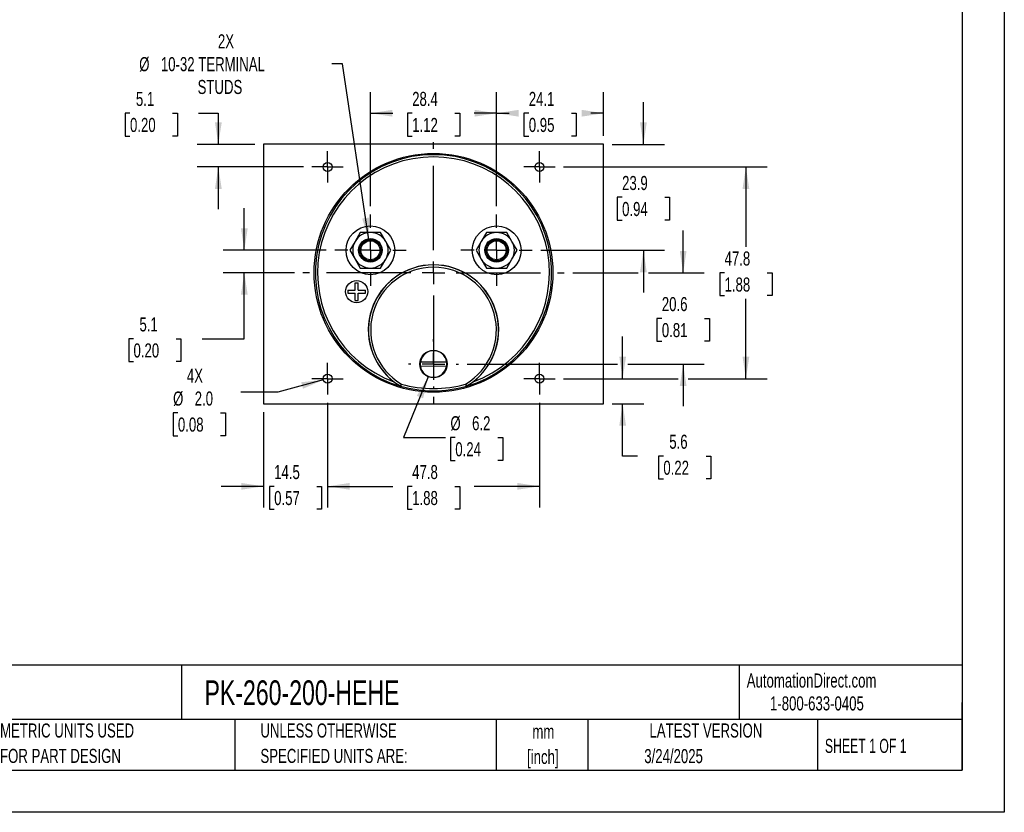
# Model space of a CAD drawing. Header units: millimetres. Extents: x 0 to 419, y 0 to 324.
# Tile 2 of 3: x 197 to 419, y 0 to 179. Entities that reach past the tile are written whole.
import ezdxf

# ---------------------------------------------------------------- set-up
doc = ezdxf.new("R2010")
doc.units = ezdxf.units.MM
doc.header["$LTSCALE"] = 1.5
doc.linetypes.add('CENTERX2', pattern=[20.32, 12.7, -2.54, 2.54, -2.54])
doc.layers.add('CENTER', color=40, linetype='CENTERX2')
doc.layers.add('DIMENSIONS', color=140, linetype='Continuous', lineweight=25)
doc.layers.add('TEXT', color=140, linetype='Continuous', lineweight=25)
doc.styles.add('SLDTEXTSTYLE0', font='TXT', dxfattribs={"width": 0.7})
doc.styles.add('SLDTEXTSTYLE1', font='TXT', dxfattribs={"width": 0.65})
doc.dimstyles.new('SLDDIMSTYLE0', dxfattribs={"dimtxt": 3.237012, "dimasz": 4.953, "dimexe": 0, "dimexo": 0.0625, "dimgap": 0.809253, "dimtad": 0, "dimtih": 1, "dimtoh": 1, "dimrnd": 1e-09, "dimzin": 12, "dimdsep": 46, "dimtxsty": 'SLDTEXTSTYLE0', "dimsah": 1, "dimcen": 0.09, "dimadec": 0, "dimazin": 3, "dimtfac": 1, "dimtofl": 0, "dimtmove": 0, "dimatfit": 3, "dimfxl": 0, "dimfrac": 2, "dimtolj": 1, "dimtzin": 12, "dimarcsym": 0})
doc.dimstyles.new('SLDDIMSTYLE1', dxfattribs={"dimtxt": 3.237012, "dimasz": 4.953, "dimexe": 0, "dimexo": 0.0625, "dimgap": 0.809253, "dimtad": 0, "dimtih": 1, "dimtoh": 1, "dimrnd": 1e-09, "dimzin": 12, "dimdsep": 46, "dimtxsty": 'SLDTEXTSTYLE0', "dimsah": 1, "dimcen": 0, "dimadec": 0, "dimazin": 3, "dimtfac": 1, "dimtofl": 0, "dimtmove": 0, "dimatfit": 3, "dimfxl": 0, "dimfrac": 2, "dimtolj": 1, "dimtzin": 12, "dimarcsym": 0})
doc.dimstyles.new('SLDDIMSTYLE2', dxfattribs={"dimtxt": 3.237012, "dimasz": 4.953, "dimexe": 0, "dimexo": 0.0625, "dimgap": 0.809253, "dimtad": 0, "dimtih": 1, "dimtoh": 1, "dimrnd": 1e-09, "dimzin": 12, "dimdsep": 46, "dimtxsty": 'SLDTEXTSTYLE0', "dimsah": 1, "dimcen": 0.09, "dimadec": 0, "dimazin": 3, "dimtfac": 1, "dimtmove": 0, "dimatfit": 0, "dimfxl": 0, "dimfrac": 2, "dimtolj": 1, "dimtzin": 12, "dimarcsym": 0})
doc.dimstyles.new('SLDDIMSTYLE5', dxfattribs={"dimtxt": 3.237012, "dimasz": 4.953, "dimexe": 0, "dimexo": 0.0625, "dimgap": 0.809253, "dimtad": 0, "dimtih": 1, "dimtoh": 1, "dimrnd": 1e-09, "dimzin": 4, "dimdsep": 46, "dimtxsty": 'SLDTEXTSTYLE0', "dimsah": 1, "dimcen": 0, "dimadec": 0, "dimazin": 1, "dimtfac": 1, "dimtofl": 0, "dimtmove": 0, "dimatfit": 3, "dimfxl": 0, "dimfrac": 2, "dimtolj": 1, "dimtzin": 12, "dimarcsym": 0})
doc.dimstyles.new('SLDDIMSTYLE6', dxfattribs={"dimtxt": 3.237012, "dimasz": 4.953, "dimexe": 0, "dimexo": 0.0625, "dimgap": 0.809253, "dimtad": 0, "dimtih": 1, "dimtoh": 1, "dimrnd": 1e-09, "dimzin": 12, "dimdsep": 46, "dimtxsty": 'SLDTEXTSTYLE0', "dimsah": 1, "dimcen": 0, "dimadec": 0, "dimazin": 3, "dimtfac": 1, "dimtofl": 0, "dimtmove": 0, "dimatfit": 3, "dimfxl": 0, "dimfrac": 2, "dimtolj": 1, "dimtzin": 12, "dimarcsym": 0})

# ---------------------------------------------------------------- blocks, each defined once
blk = doc.blocks.new('SW_NOTE_0_1')
at = {"layer": 'TEXT', "color": 0, "linetype": 'CENTERX2', "lineweight": 18, "char_height": 3.175, "attachment_point": 2, "style": 'SLDTEXTSTYLE0'}
for s, insert in [('mm', (4.27, 4.09)), ('[inch]', (4.14, -1.64))]:
    blk.add_mtext(s, dxfattribs=dict(at, insert=insert))
blk = doc.blocks.new('SW_NOTE_0_2')
at = {"layer": 'TEXT', "color": 0, "linetype": 'CENTERX2', "lineweight": 18, "char_height": 3.175, "attachment_point": 1, "style": 'SLDTEXTSTYLE0'}
for s, insert in [('UNLESS OTHERWISE', (0, 4.09)), ('SPECIFIED UNITS ARE:', (0, -1.64))]:
    blk.add_mtext(s, dxfattribs=dict(at, insert=insert))
blk = doc.blocks.new('SW_NOTE_0_6')
at = {"layer": 'TEXT', "color": 0, "linetype": 'CENTERX2', "lineweight": 18, "char_height": 3.175, "attachment_point": 1, "style": 'SLDTEXTSTYLE0'}
for s, insert in [('METRIC UNITS USED', (0, 4.09)), ('FOR PART DESIGN', (0, -1.64))]:
    blk.add_mtext(s, dxfattribs=dict(at, insert=insert))
blk = doc.blocks.new('_D_15')
at = {"layer": 'DIMENSIONS'}
for p, q in [((319.75, 145.55), (365.62, 145.55)), ((360.85, 145.55), (360.85, 127.55)), ((356.04, 121.68), (354.96, 121.68)), ((354.96, 121.68), (354.96, 116.53)), ((365.66, 121.68), (366.75, 121.68)), ((366.75, 121.68), (366.75, 116.53)), ((354.96, 116.53), (356.04, 116.53)), ((360.85, 97.8), (360.85, 115.81)), ((366.75, 116.53), (365.66, 116.53)), ((319.75, 97.8), (345.57, 97.8)), ((347.85, 97.8), (365.62, 97.8))]:
    blk.add_line(p, q, dxfattribs=at)
for points in [[(360.85, 145.55), (360.09, 140.6), (361.62, 140.6)], [(360.85, 97.8), (361.62, 102.75), (360.09, 102.75)]]:
    blk.add_solid(points, dxfattribs=at)
at = {"layer": 'DIMENSIONS', "char_height": 3.175, "attachment_point": 1, "style": 'SLDTEXTSTYLE0'}
for s, insert in [('47.8', (356.04, 126.49)), ('1.88', (356.04, 120.62))]:
    blk.add_mtext(s, dxfattribs=dict(at, insert=insert))
blk = doc.blocks.new('_D_16')
at = {"layer": 'DIMENSIONS'}
for p, q in [((266.56, 92.36), (266.56, 68.75)), ((314.31, 92.36), (314.31, 68.75)), ((266.56, 73.52), (281.24, 73.52)), ((285.62, 73.52), (284.53, 73.52)), ((284.53, 73.52), (284.53, 68.37)), ((295.24, 73.52), (296.33, 73.52)), ((296.33, 73.52), (296.33, 68.37)), ((314.31, 73.52), (299.63, 73.52)), ((284.53, 68.37), (285.62, 68.37)), ((296.33, 68.37), (295.24, 68.37))]:
    blk.add_line(p, q, dxfattribs=at)
for points in [[(266.56, 73.52), (271.51, 72.76), (271.51, 74.28)], [(314.31, 73.52), (309.35, 74.28), (309.35, 72.76)]]:
    blk.add_solid(points, dxfattribs=at)
at = {"layer": 'DIMENSIONS', "char_height": 3.175, "attachment_point": 1, "style": 'SLDTEXTSTYLE0'}
for s, insert in [('47.8', (285.62, 78.33)), ('1.88', (285.62, 72.47))]:
    blk.add_mtext(s, dxfattribs=dict(at, insert=insert))
blk = doc.blocks.new('_D_17')
at = {"layer": 'DIMENSIONS'}
for p, q in [((276.21, 136.7), (276.21, 162.43)), ((304.66, 136.7), (304.66, 162.43)), ((276.21, 157.66), (281.24, 157.66)), ((285.62, 157.66), (284.53, 157.66)), ((284.53, 157.66), (284.53, 152.52)), ((295.24, 157.66), (296.33, 157.66)), ((296.33, 157.66), (296.33, 152.52)), ((304.66, 157.66), (299.63, 157.66)), ((284.53, 152.52), (285.62, 152.52)), ((296.33, 152.52), (295.24, 152.52))]:
    blk.add_line(p, q, dxfattribs=at)
for points in [[(276.21, 157.66), (281.16, 156.9), (281.16, 158.43)], [(304.66, 157.66), (299.7, 158.43), (299.7, 156.9)]]:
    blk.add_solid(points, dxfattribs=at)
at = {"layer": 'DIMENSIONS', "char_height": 3.175, "attachment_point": 1, "style": 'SLDTEXTSTYLE0'}
for s, insert in [('28.4', (285.62, 162.48)), ('1.12', (285.62, 156.61))]:
    blk.add_mtext(s, dxfattribs=dict(at, insert=insert))
blk = doc.blocks.new('_D_18')
at = {"layer": 'DIMENSIONS'}
for p, q in [((266.56, 92.36), (266.56, 68.75)), ((252.08, 90.25), (252.08, 68.75)), ((252.08, 73.52), (242.56, 73.52)), ((254.51, 73.52), (253.42, 73.52)), ((253.42, 73.52), (253.42, 68.37)), ((264.13, 73.52), (265.21, 73.52)), ((265.21, 73.52), (265.21, 68.37)), ((266.56, 73.52), (276.08, 73.52)), ((253.42, 68.37), (254.51, 68.37)), ((265.21, 68.37), (264.13, 68.37))]:
    blk.add_line(p, q, dxfattribs=at)
for points in [[(252.08, 73.52), (247.13, 74.28), (247.13, 72.76)], [(266.56, 73.52), (271.51, 72.76), (271.51, 74.28)]]:
    blk.add_solid(points, dxfattribs=at)
at = {"layer": 'DIMENSIONS', "char_height": 3.175, "attachment_point": 1, "style": 'SLDTEXTSTYLE0'}
for s, insert in [('14.5', (254.51, 78.33)), ('0.57', (254.51, 72.47))]:
    blk.add_mtext(s, dxfattribs=dict(at, insert=insert))
blk = doc.blocks.new('_D_19')
at = {"layer": 'DIMENSIONS'}
for p, q in [((222.01, 157.66), (220.92, 157.66)), ((220.92, 157.66), (220.92, 152.52)), ((231.62, 157.66), (232.71, 157.66)), ((232.71, 157.66), (232.71, 152.52)), ((237.46, 157.66), (241.92, 157.66)), ((241.92, 157.66), (241.92, 150.65)), ((220.92, 152.52), (222.01, 152.52)), ((232.71, 152.52), (231.62, 152.52)), ((250.18, 150.65), (237.16, 150.65)), ((261.11, 145.55), (237.16, 145.55)), ((241.92, 145.55), (241.92, 136.03))]:
    blk.add_line(p, q, dxfattribs=at)
for points in [[(241.92, 150.65), (242.69, 155.61), (241.16, 155.61)], [(241.92, 145.55), (241.16, 140.6), (242.69, 140.6)]]:
    blk.add_solid(points, dxfattribs=at)
at = {"layer": 'DIMENSIONS', "char_height": 3.175, "attachment_point": 1, "style": 'SLDTEXTSTYLE0'}
for s, insert in [('5.1', (223.35, 162.48)), ('0.20', (222.01, 156.61))]:
    blk.add_mtext(s, dxfattribs=dict(at, insert=insert))
blk = doc.blocks.new('_D_20')
at = {"layer": 'DIMENSIONS'}
for p, q in [((337.75, 150.65), (337.75, 160.18)), ((330.69, 150.65), (342.51, 150.65)), ((332.94, 138.7), (331.85, 138.7)), ((331.85, 138.7), (331.85, 133.56)), ((342.55, 138.7), (343.64, 138.7)), ((343.64, 138.7), (343.64, 133.56)), ((331.85, 133.56), (332.94, 133.56)), ((343.64, 133.56), (342.55, 133.56)), ((314.6, 126.76), (342.51, 126.76)), ((337.75, 126.76), (337.75, 117.23))]:
    blk.add_line(p, q, dxfattribs=at)
for points in [[(337.75, 150.65), (338.51, 155.61), (336.98, 155.61)], [(337.75, 126.76), (336.98, 121.8), (338.51, 121.8)]]:
    blk.add_solid(points, dxfattribs=at)
at = {"layer": 'DIMENSIONS', "char_height": 3.175, "attachment_point": 1, "style": 'SLDTEXTSTYLE0'}
for s, insert in [('23.9', (332.94, 143.52)), ('0.94', (332.94, 137.65))]:
    blk.add_mtext(s, dxfattribs=dict(at, insert=insert))
blk = doc.blocks.new('_D_21')
at = {"layer": 'DIMENSIONS'}
for p, q in [((304.66, 136.7), (304.66, 162.43)), ((328.78, 152.56), (328.78, 162.43)), ((304.66, 157.66), (307.52, 157.66)), ((311.91, 157.66), (310.82, 157.66)), ((310.82, 157.66), (310.82, 152.52)), ((321.53, 157.66), (322.61, 157.66)), ((322.61, 157.66), (322.61, 152.52)), ((328.78, 157.66), (325.91, 157.66)), ((310.82, 152.52), (311.91, 152.52)), ((322.61, 152.52), (321.53, 152.52))]:
    blk.add_line(p, q, dxfattribs=at)
for points in [[(304.66, 157.66), (309.61, 156.9), (309.61, 158.43)], [(328.78, 157.66), (323.83, 158.43), (323.83, 156.9)]]:
    blk.add_solid(points, dxfattribs=at)
at = {"layer": 'DIMENSIONS', "char_height": 3.175, "attachment_point": 1, "style": 'SLDTEXTSTYLE0'}
for s, insert in [('24.1', (311.91, 162.48)), ('0.95', (311.91, 156.61))]:
    blk.add_mtext(s, dxfattribs=dict(at, insert=insert))
blk = doc.blocks.new('_D_22')
at = {"layer": 'DIMENSIONS'}
for p, q in [((333.07, 97.8), (333.07, 107.33)), ((319.75, 97.8), (337.83, 97.8)), ((330.69, 92.15), (337.83, 92.15)), ((333.07, 80.35), (333.07, 92.15)), ((336.4, 80.35), (333.07, 80.35)), ((342.24, 80.35), (341.15, 80.35)), ((341.15, 80.35), (341.15, 75.2)), ((351.86, 80.35), (352.94, 80.35)), ((352.94, 80.35), (352.94, 75.2)), ((341.15, 75.2), (342.24, 75.2)), ((352.94, 75.2), (351.86, 75.2))]:
    blk.add_line(p, q, dxfattribs=at)
for points in [[(333.07, 97.8), (333.83, 102.75), (332.31, 102.75)], [(333.07, 92.15), (332.31, 87.2), (333.83, 87.2)]]:
    blk.add_solid(points, dxfattribs=at)
at = {"layer": 'DIMENSIONS', "char_height": 3.175, "attachment_point": 1, "style": 'SLDTEXTSTYLE0'}
for s, insert in [('5.6', (343.58, 85.17)), ('0.22', (342.24, 79.3))]:
    blk.add_mtext(s, dxfattribs=dict(at, insert=insert))
blk = doc.blocks.new('_D_23')
at = {"layer": 'DIMENSIONS'}
for p, q in [((265.59, 97.54), (255.32, 94.79)), ((255.32, 94.79), (246.99, 94.79)), ((232.81, 90.09), (231.73, 90.09)), ((231.73, 90.09), (231.73, 84.94)), ((242.43, 90.09), (243.52, 90.09)), ((243.52, 90.09), (243.52, 84.94)), ((231.73, 84.94), (232.81, 84.94)), ((243.52, 84.94), (242.43, 84.94))]:
    blk.add_line(p, q, dxfattribs=at)
blk.add_solid([(265.59, 97.54), (260.61, 97), (261, 95.52)], dxfattribs=at)
at = {"layer": 'DIMENSIONS', "char_height": 3.175, "attachment_point": 1, "style": 'SLDTEXTSTYLE0'}
for s, insert in [('4X', (234.83, 100.05)), ('%%c', (231.72, 94.91)), ('2.0', (236.6, 94.91)), ('0.08', (232.81, 89.04))]:
    blk.add_mtext(s, dxfattribs=dict(at, insert=insert))
blk = doc.blocks.new('_D_24')
at = {"layer": 'DIMENSIONS'}
for p, q in [((247.78, 126.76), (247.78, 136.28)), ((266.26, 126.76), (243.02, 126.76)), ((259.06, 121.68), (243.02, 121.68)), ((247.78, 106.82), (247.78, 121.68)), ((222.8, 106.82), (221.71, 106.82)), ((221.71, 106.82), (221.71, 101.67)), ((232.42, 106.82), (233.5, 106.82)), ((233.5, 106.82), (233.5, 101.67)), ((238.25, 106.82), (247.78, 106.82)), ((221.71, 101.67), (222.8, 101.67)), ((233.5, 101.67), (232.42, 101.67))]:
    blk.add_line(p, q, dxfattribs=at)
for points in [[(247.78, 126.76), (248.54, 131.71), (247.02, 131.71)], [(247.78, 121.68), (247.02, 116.72), (248.54, 116.72)]]:
    blk.add_solid(points, dxfattribs=at)
at = {"layer": 'DIMENSIONS', "char_height": 3.175, "attachment_point": 1, "style": 'SLDTEXTSTYLE0'}
for s, insert in [('5.1', (224.14, 111.63)), ('0.20', (222.8, 105.76))]:
    blk.add_mtext(s, dxfattribs=dict(at, insert=insert))
blk = doc.blocks.new('_D_25')
at = {"layer": 'DIMENSIONS'}
for p, q in [((346.71, 121.68), (346.71, 131.2)), ((321.8, 121.68), (336.6, 121.68)), ((338.89, 121.68), (351.47, 121.68)), ((341.9, 111.39), (340.81, 111.39)), ((340.81, 111.39), (340.81, 106.25)), ((351.52, 111.39), (352.61, 111.39)), ((352.61, 111.39), (352.61, 106.25)), ((340.81, 106.25), (341.9, 106.25)), ((352.61, 106.25), (351.52, 106.25)), ((297.98, 101.11), (331.93, 101.11)), ((334.21, 101.11), (351.47, 101.11)), ((346.71, 101.11), (346.71, 91.58))]:
    blk.add_line(p, q, dxfattribs=at)
for points in [[(346.71, 121.68), (347.47, 126.63), (345.95, 126.63)], [(346.71, 101.11), (345.95, 96.15), (347.47, 96.15)]]:
    blk.add_solid(points, dxfattribs=at)
at = {"layer": 'DIMENSIONS', "char_height": 3.175, "attachment_point": 1, "style": 'SLDTEXTSTYLE0'}
for s, insert in [('20.6', (341.9, 116.21)), ('0.81', (341.9, 110.34))]:
    blk.add_mtext(s, dxfattribs=dict(at, insert=insert))
blk = doc.blocks.new('_D_26')
at = {"layer": 'DIMENSIONS'}
for p, q in [((289.26, 98.24), (283.64, 84.53)), ((283.64, 84.53), (293.17, 84.53)), ((295.34, 84.53), (294.25, 84.53)), ((294.25, 84.53), (294.25, 79.38)), ((304.96, 84.53), (306.05, 84.53)), ((306.05, 84.53), (306.05, 79.38)), ((294.25, 79.38), (295.34, 79.38)), ((306.05, 79.38), (304.96, 79.38))]:
    blk.add_line(p, q, dxfattribs=at)
blk.add_solid([(289.26, 98.24), (286.67, 93.94), (288.08, 93.37)], dxfattribs=at)
at = {"layer": 'DIMENSIONS', "char_height": 3.175, "attachment_point": 1, "style": 'SLDTEXTSTYLE0'}
for s, insert in [('%%c', (294.24, 89.34)), ('6.2', (299.13, 89.34)), ('0.24', (295.34, 83.47))]:
    blk.add_mtext(s, dxfattribs=dict(at, insert=insert))
blk = doc.blocks.new('_D_27')
at = {"layer": 'DIMENSIONS'}
for p, q in [((269.89, 168.8), (267.54, 168.8)), ((275.85, 129.13), (269.89, 168.8))]:
    blk.add_line(p, q, dxfattribs=at)
blk.add_solid([(275.85, 129.13), (275.87, 134.14), (274.36, 133.91)], dxfattribs=at)
at = {"layer": 'DIMENSIONS', "char_height": 3.175, "attachment_point": 1, "style": 'SLDTEXTSTYLE0'}
for s, insert in [('2X', (241.83, 175.47)), ('%%c', (224.09, 170.32)), ('10-32 TERMINAL', (228.97, 170.32)), ('STUDS', (237.25, 165.18))]:
    blk.add_mtext(s, dxfattribs=dict(at, insert=insert))
blk = doc.blocks.new('SW_CENTERMARKSYMBOL_1')
at = {"layer": 'CENTER', "color": 0}
for p, q in [((0, 5.08), (0, 8.04)), ((0, 0), (0, 2.54)), ((-5.08, 0), (-8.04, 0)), ((0, 0), (-2.54, 0)), ((0, 0), (0, -2.54)), ((0, 0), (2.54, 0)), ((5.08, 0), (8.04, 0)), ((0, -5.08), (0, -8.04))]:
    blk.add_line(p, q, dxfattribs=at)
blk = doc.blocks.new('SW_CENTERMARKSYMBOL_2')
at = {"layer": 'CENTER', "color": 0}
for p, q in [((0, 5.08), (0, 8.04)), ((0, 0), (0, 2.54)), ((-5.08, 0), (-8.04, 0)), ((0, 0), (-2.54, 0)), ((0, 0), (0, -2.54)), ((0, 0), (2.54, 0)), ((5.08, 0), (8.04, 0)), ((0, -5.08), (0, -8.04))]:
    blk.add_line(p, q, dxfattribs=at)
blk = doc.blocks.new('SW_CENTERMARKSYMBOL_3')
at = {"layer": 'CENTER', "color": 0}
for p, q in [((0, 5.08), (0, 5.64)), ((0, 0), (0, 2.54)), ((-5.08, 0), (-5.64, 0)), ((0, 0), (-2.54, 0)), ((0, 0), (0, -2.54)), ((0, 0), (2.54, 0)), ((5.08, 0), (5.64, 0)), ((0, -5.08), (0, -5.64))]:
    blk.add_line(p, q, dxfattribs=at)
blk = doc.blocks.new('SW_CENTERMARKSYMBOL_4')
at = {"layer": 'CENTER', "color": 0}
for p, q in [((0, 2.54), (0, 3.54)), ((0, 0), (0, 2.54)), ((-2.54, 0), (-3.54, 0)), ((0, 0), (-2.54, 0)), ((0, 0), (0, -2.54)), ((0, 0), (2.54, 0)), ((2.54, 0), (3.54, 0)), ((0, -2.54), (0, -3.54))]:
    blk.add_line(p, q, dxfattribs=at)
blk = doc.blocks.new('SW_CENTERMARKSYMBOL_5')
at = {"layer": 'CENTER', "color": 0}
for p, q in [((0, 2.54), (0, 3.54)), ((0, 0), (0, 2.54)), ((-2.54, 0), (-3.54, 0)), ((0, 0), (-2.54, 0)), ((0, 0), (0, -2.54)), ((0, 0), (2.54, 0)), ((2.54, 0), (3.54, 0)), ((0, -2.54), (0, -3.54))]:
    blk.add_line(p, q, dxfattribs=at)
blk = doc.blocks.new('SW_CENTERMARKSYMBOL_6')
at = {"layer": 'CENTER', "color": 0}
for p, q in [((0, 2.54), (0, 3.54)), ((0, 0), (0, 2.54)), ((-2.54, 0), (-3.54, 0)), ((0, 0), (-2.54, 0)), ((0, 0), (0, -2.54)), ((0, 0), (2.54, 0)), ((2.54, 0), (3.54, 0)), ((0, -2.54), (0, -3.54))]:
    blk.add_line(p, q, dxfattribs=at)
blk = doc.blocks.new('SW_CENTERMARKSYMBOL_7')
at = {"layer": 'CENTER', "color": 0}
for p, q in [((0, 2.54), (0, 3.54)), ((0, 0), (0, 2.54)), ((-2.54, 0), (-3.54, 0)), ((0, 0), (-2.54, 0)), ((0, 0), (0, -2.54)), ((0, 0), (2.54, 0)), ((2.54, 0), (3.54, 0)), ((0, -2.54), (0, -3.54))]:
    blk.add_line(p, q, dxfattribs=at)
blk = doc.blocks.new('SW_CENTERMARKSYMBOL_8')
at = {"layer": 'CENTER', "color": 0}
for p, q in [((0, 5.08), (0, 29.464)), ((0, 0), (0, 2.54)), ((-5.08, 0), (-29.464, 0)), ((0, 0), (-2.54, 0)), ((0, 0), (0, -2.54)), ((0, 0), (2.54, 0)), ((5.08, 0), (29.464, 0)), ((0, -5.08), (0, -29.464))]:
    blk.add_line(p, q, dxfattribs=at)

msp = doc.modelspace()

# ---------------------------------------------------------------- linework, layer by layer
at = {"color": 7, "linetype": 'Continuous'}
for p, q in [((419.104, 323.854), (419.104, 0.004)), ((419.104, 0.004), (0.004, 0.004))]:
    msp.add_line(p, q, dxfattribs=at)
for p, q in [((252.081, 150.652), (252.081, 92.152)), ((328.781, 150.652), (252.081, 150.652)), ((328.781, 92.152), (328.781, 150.652)), ((272.743, 128.756), (271.588, 126.756)), ((273.898, 130.756), (272.743, 128.756)), ((276.207, 130.756), (273.898, 130.756)), ((278.517, 130.756), (276.207, 130.756)), ((279.671, 128.756), (278.517, 130.756)), ((280.826, 126.756), (279.671, 128.756)), ((301.191, 128.756), (300.036, 126.756)), ((302.346, 130.756), (301.191, 128.756)), ((304.655, 130.756), (302.346, 130.756)), ((306.965, 130.756), (304.655, 130.756)), ((308.119, 128.756), (306.965, 130.756)), ((309.274, 126.756), (308.119, 128.756)), ((271.588, 126.756), (272.743, 124.756)), ((279.671, 124.756), (280.826, 126.756)), ((300.036, 126.756), (301.191, 124.756)), ((308.119, 124.756), (309.274, 126.756)), ((272.743, 124.756), (273.898, 122.756)), ((278.517, 122.756), (279.671, 124.756)), ((301.191, 124.756), (302.346, 122.756)), ((306.965, 122.756), (308.119, 124.756)), ((273.898, 122.756), (276.207, 122.756)), ((276.207, 122.756), (278.517, 122.756)), ((302.346, 122.756), (304.655, 122.756)), ((304.655, 122.756), (306.965, 122.756)), ((271.089, 117.789), (272.739, 117.789)), ((271.089, 117.789), (271.089, 117.089)), ((272.739, 117.789), (272.739, 119.439)), ((272.739, 119.439), (273.439, 119.439)), ((273.439, 117.789), (273.439, 119.439)), ((273.439, 117.789), (275.089, 117.789)), ((275.089, 117.089), (275.089, 117.789)), ((271.089, 117.089), (272.739, 117.089)), ((272.739, 115.439), (272.739, 117.089)), ((272.739, 115.439), (273.439, 115.439)), ((273.439, 117.089), (275.089, 117.089)), ((273.439, 115.439), (273.439, 117.089)), ((293.384, 100.58), (287.469, 100.633)), ((287.478, 101.633), (293.394, 101.579)), ((282.962, 96.149), (282.949, 96.117)), ((283.006, 96.092), (282.949, 96.117)), ((283.02, 96.124), (283.006, 96.092)), ((297.856, 96.092), (297.842, 96.124)), ((297.914, 96.117), (297.856, 96.092)), ((297.914, 96.117), (297.9, 96.149)), ((252.081, 92.152), (328.781, 92.152))]:
    msp.add_line(p, q)
for centre, radius in [((290.431, 121.676), 26.924), ((266.555, 145.552), 1), ((314.307, 145.552), 1), ((276.207, 126.756), 5.5), ((304.655, 126.756), 5.5), ((276.207, 126.756), 2.65), ((276.207, 126.756), 2.4), ((276.207, 126.756), 2.15), ((304.655, 126.756), 2.65), ((304.655, 126.756), 2.4), ((304.655, 126.756), 2.15), ((273.089, 117.439), 2.5), ((290.431, 101.106), 3.1), ((266.555, 97.8), 1), ((314.307, 97.8), 1)]:
    msp.add_circle(centre, radius)
for centre, radius, start, end in [((290.431, 121.676), 26.64, 286.18396, 253.81604), ((290.431, 121.676), 26.14, 290.03748, 249.96252), ((276.207, 126.756), 4, 150, 210), ((276.207, 126.756), 4, 90, 150), ((276.207, 126.756), 4, 30, 90), ((276.207, 126.756), 4, 330, 30), ((304.655, 126.756), 4, 150, 210), ((304.655, 126.756), 4, 90, 150), ((304.655, 126.756), 4, 30, 90), ((304.655, 126.756), 4, 330, 30), ((276.207, 126.756), 4, 210, 270), ((276.207, 126.756), 4, 270, 330), ((304.655, 126.756), 4, 210, 270), ((304.655, 126.756), 4, 270, 330), ((290.431, 108.775), 14.7, 307.53834, 232.46166), ((290.431, 108.775), 14.669, 300.60703, 239.39297), ((290.431, 108.775), 14.169, 300.73478, 239.26522), ((290.431, 101.106), 3, 9.07139, 169.88326), ((290.431, 101.106), 3, 169.88326, 189.07139), ((290.431, 101.106), 3, 189.07139, 349.88326), ((290.431, 101.106), 3, 349.88326, 9.07139), ((291.039, 109.618), 15.739, 232.57662, 239.0667), ((413.535, 29.924), 146.407, 152.91042, 153.10649), ((283.09, 96.364), 0.25, 239.39353, 253.82512), ((6.228, 196.065), 294.282, 340.14689, 340.24443), ((290.431, 121.676), 26.605, 253.82564, 286.17436), ((290.431, 121.675), 26.104, 253.8941, 286.1059), ((574.288, 195.941), 293.915, 199.75551, 199.85317), ((167.173, 29.846), 146.58, 26.89363, 27.08947), ((297.773, 96.364), 0.25, 286.17492, 300.60642), ((289.603, 109.942), 16.13, 301.01202, 307.34465)]:
    msp.add_arc(centre, radius, start, end)
at = {"layer": 'TEXT'}
for p, q in [((409.575, 314.325), (409.575, 9.525)), ((409.575, 33.189), (9.525, 33.189)), ((233.638, 33.189), (233.638, 20.955)), ((359.363, 33.189), (359.363, 20.955)), ((409.575, 9.525), (409.575, 24.765)), ((409.575, 20.955), (9.525, 20.955)), ((245.67, 20.955), (245.67, 9.525)), ((304.536, 20.955), (304.536, 9.525)), ((325.218, 20.955), (325.218, 9.525)), ((377.023, 20.955), (377.023, 9.525)), ((9.525, 9.525), (409.575, 9.525))]:
    msp.add_line(p, q, dxfattribs=at)

# ---------------------------------------------------------------- block references
at = {"layer": 'CENTER'}
for name, p in [('SW_CENTERMARKSYMBOL_8', (290.431, 121.676)), ('SW_CENTERMARKSYMBOL_5', (266.555, 145.552)), ('SW_CENTERMARKSYMBOL_7', (314.307, 145.552)), ('SW_CENTERMARKSYMBOL_1', (276.207, 126.756)), ('SW_CENTERMARKSYMBOL_2', (304.655, 126.756)), ('SW_CENTERMARKSYMBOL_3', (290.431, 101.106)), ('SW_CENTERMARKSYMBOL_6', (266.555, 97.8)), ('SW_CENTERMARKSYMBOL_4', (314.307, 97.8))]:
    msp.add_blockref(name, p, dxfattribs=at)
at = {"layer": 'TEXT', "linetype": 'CENTERX2', "lineweight": 18}
for name, p in [('SW_NOTE_0_6', (192.718, 15.953)), ('SW_NOTE_0_2', (251.412, 15.953)), ('SW_NOTE_0_1', (310.929, 15.729))]:
    msp.add_blockref(name, p, dxfattribs=at)

# ---------------------------------------------------------------- texts
for s, insert, char_height, attachment_point, style in [('AutomationDirect.com', (361.042, 31.315), 3.175, 1, 'SLDTEXTSTYLE0'), ('PK-260-200-HEHE', (238.812, 29.764), 5.55625, 1, 'SLDTEXTSTYLE0'), ('1-800-633-0405', (366.287, 26.156), 3.175, 1, 'SLDTEXTSTYLE0'), ('LATEST VERSION', (351.828, 20.046), 3.175, 2, 'SLDTEXTSTYLE0'), ('SHEET 1 OF 1', (378.662, 16.577), 3.175, 1, 'SLDTEXTSTYLE1'), ('3/24/2025', (344.552, 14.267), 3.175, 2, 'SLDTEXTSTYLE0')]:
    msp.add_mtext(s, dxfattribs=dict(at, insert=insert, char_height=char_height, attachment_point=attachment_point, style=style))

# ---------------------------------------------------------------- dimensions: what is measured, and where the dimension line sits
at = {"layer": 'DIMENSIONS'}
dim = msp.add_diameter_dim_2p(p1=(276.563, 124.383), p2=(275.851, 129.13), text='2X\\P%%c10-32 TERMINAL\\PSTUDS', dimstyle='SLDDIMSTYLE6', override={"dimpost": '<>'}, dxfattribs=at)
dim.commit()
dim.dimension.update_dxf_attribs({"geometry": '_D_27', "text_midpoint": (244.625, 168.803), "dimtype": 163})
for base, p1, p2, dimstyle, picture, middle in [((241.924, 150.652), (263.015, 145.552), (252.081, 150.652), 'SLDDIMSTYLE2', '_D_19', (241.924, 157.664)), ((337.745, 150.652), (312.695, 126.756), (328.781, 150.652), 'SLDDIMSTYLE2', '_D_20', (337.745, 138.704)), ((360.854, 97.8), (317.847, 145.552), (317.847, 97.8), 'SLDDIMSTYLE0', '_D_15', (360.854, 121.676)), ((247.778, 121.676), (268.167, 126.756), (260.967, 121.676), 'SLDDIMSTYLE2', '_D_24', (247.778, 106.816)), ((346.71, 121.676), (296.071, 101.106), (319.895, 121.676), 'SLDDIMSTYLE2', '_D_25', (346.71, 111.391)), ((333.069, 97.8), (328.781, 92.152), (317.847, 97.8), 'SLDDIMSTYLE2', '_D_22', (333.069, 80.348))]:
    dim = msp.add_linear_dim(base=base, p1=p1, p2=p2, angle=90, dimstyle=dimstyle, dxfattribs=at)
    dim.commit()
    dim.dimension.update_dxf_attribs({"geometry": picture, "text_midpoint": middle, "dimtype": 160})
for base, p1, p2, dimstyle, picture, middle in [((304.655, 157.664), (276.207, 134.796), (304.655, 134.796), 'SLDDIMSTYLE0', '_D_17', (290.431, 157.664)), ((328.781, 157.664), (304.655, 134.796), (328.781, 150.652), 'SLDDIMSTYLE0', '_D_21', (316.718, 157.664)), ((252.081, 73.517), (266.555, 94.26), (252.081, 92.152), 'SLDDIMSTYLE2', '_D_18', (259.318, 73.517)), ((314.307, 73.517), (266.555, 94.26), (314.307, 94.26), 'SLDDIMSTYLE0', '_D_16', (290.431, 73.517))]:
    dim = msp.add_linear_dim(base=base, p1=p1, p2=p2, dimstyle=dimstyle, dxfattribs=at)
    dim.commit()
    dim.dimension.update_dxf_attribs({"geometry": picture, "text_midpoint": middle, "dimtype": 160})
dim = msp.add_diameter_dim_2p(p1=(291.606, 103.975), p2=(289.256, 98.238), dimstyle='SLDDIMSTYLE1', dxfattribs=at)
dim.commit()
dim.dimension.update_dxf_attribs({"geometry": '_D_26', "text_midpoint": (300.149, 84.526), "dimtype": 163})
dim = msp.add_diameter_dim_2p(p1=(267.521, 98.059), p2=(265.589, 97.542), text='4X\\P<>', dimstyle='SLDDIMSTYLE5', dxfattribs=at)
dim.commit()
dim.dimension.update_dxf_attribs({"geometry": '_D_23', "text_midpoint": (237.622, 92.662), "dimtype": 163})

doc.saveas('drawing.dxf')
